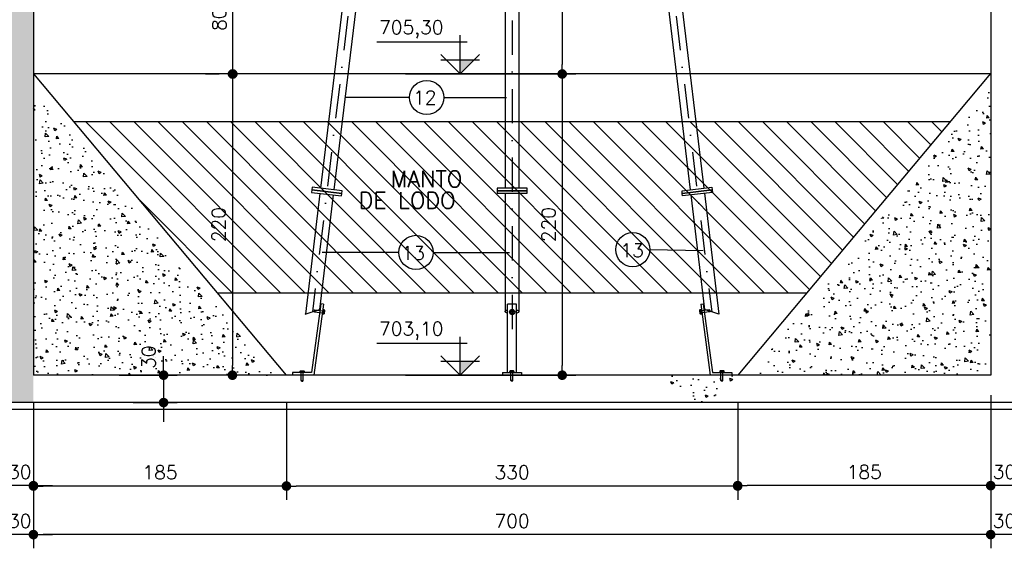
# Model space of a CAD drawing. Extents: x -5456 to -1251, y -1111 to 1859.
# Tile 15 of 24: x -3417 to -2697, y 520 to 906. Entities that reach past the tile are written whole.
import ezdxf

# ---------------------------------------------------------------- set-up
doc = ezdxf.new("R2010")
doc.units = 0
doc.header["$LTSCALE"] = 10
doc.header["$MEASUREMENT"] = 0
doc.linetypes.add('DASHDOT', pattern=[1, 0.5, -0.25, 0, -0.25])
doc.layers.get('0').update_dxf_attribs({"linetype": 'CONTINUOUS'})
doc.layers.get('DEFPOINTS').update_dxf_attribs({"linetype": 'CONTINUOUS'})
for name, color, linetype in [('ELEVAÇÃO', 2, 'CONTINUOUS'), ('HITA', 150, 'CONTINUOUS'), ('PAREDES', 5, 'CONTINUOUS')]:
    doc.layers.add(name, color=color, linetype=linetype)
doc.styles.add('ROMANS', font='romans.shx')
doc.dimstyles.new('DIM1', dxfattribs={"dimtxt": 10, "dimasz": 7, "dimexe": 10, "dimexo": 20, "dimgap": 5, "dimtad": 1, "dimdec": 0, "dimzin": 0, "dimdsep": 46, "dimtxsty": 'ROMANS', "dimblk": 'DOT', "dimblk1": 'DOT', "dimblk2": 'DOT', "dimsah": 1, "dimcen": 0, "dimclrd": 6, "dimclre": 6, "dimclrt": 2, "dimadec": 0, "dimazin": 0, "dimtfac": 1e-07, "dimtdec": 0, "dimtix": 1, "dimtmove": 2, "dimatfit": 3, "dimldrblk": 'DOT', "dimfxl": 0, "dimtolj": 1, "dimtzin": 0, "dimarcsym": 0})
pattern_1 = [(130, (-8049.486, 3786.286), (-21.517805, -1.882564), [2.25, -24.75]), (185, (-8049.486, 3786.286), (4.16254, 22.565764), [1.8, -19.8]), (79.5486, (-8051.28, 3786.13), (-17.35528, 20.683186), [1.912206, -21.03426]), (133.8158, (-8049.486, 3792.286), (-32.01723, -4.96557), [3.375, -37.125]), (83.3644, (-8052.154, 3791.872), (-28.03988, 29.22354), [2.86831, -31.55139]), (188.8158, (-8049.486, 3792.286), (-28.03986, 29.22356), [2.7, -29.7]), (159, (-8052.486, 3790.786), (-17.90721, -12.078567), [2.25, -24.75]), (214, (-8052.486, 3790.786), (-7.29946, 21.7545), [1.8, -19.8]), (108.5486, (-8053.979, 3789.78), (-25.20668, 9.675915), [1.912206, -21.03426]), (142.5, (-8049.486, 3786.286), (-0.364796, 9.986816), [0, -19.56, 0, -20.1, 0, -19.875]), (172.5, (-8049.486, 3786.286), (-7.892086, 11.832351), [0, -11.46, 0, -19.11, 0, -7.575]), (212.5, (-8042.796, 3786.286), (-16.014673, -0.676646), [0, -7.5, 0, -23.4, 0, -31.05]), (222.5, (-8039.796, 3786.286), (-17.495585, 3.00315), [0, -9.75, 0, -15.54, 0, -22.05])]

# ---------------------------------------------------------------- blocks, each defined once
blk = doc.blocks.new('DOT')
at = {"color": 0, "linetype": 'ByBlock'}
blk.add_line((-0.5, 0), (-1, 0), dxfattribs=at)
at = {"color": 0, "linetype": 'ByBlock', "const_width": 0.5}
blk.add_lwpolyline([(-0.25, 0, 1), (0.25, 0, 1)], format="xyb", close=True, dxfattribs=at)
blk = doc.blocks.new('*D23')
at = {"color": 9, "lineweight": -2}
for p, q in [((-3407.41, 599.9), (-3407.41, 520.16)), ((-2707.41, 599.9), (-2707.41, 520.16)), ((-2714.41, 530.16), (-3400.41, 530.16))]:
    blk.add_line(p, q, dxfattribs=at)
at = {"layer": 'DEFPOINTS', "color": 0}
for p in [(-3407.41, 619.9), (-2707.41, 619.9), (-3407.41, 530.16)]:
    blk.add_point(p, dxfattribs=at)
at = {"color": 9, "lineweight": -2, "xscale": 7, "yscale": 7, "zscale": 7, "rotation": 180}
blk.add_blockref('DOT', (-3407.41, 530.16), dxfattribs=at)
at = {"color": 9, "lineweight": -2, "xscale": 7, "yscale": 7, "zscale": 7}
blk.add_blockref('DOT', (-2707.41, 530.16), dxfattribs=at)
at = {"color": 3, "insert": (-3057.41, 540.16), "char_height": 10, "attachment_point": 5, "style": 'ROMANS'}
blk.add_mtext('\\A1;700', dxfattribs=at)
blk = doc.blocks.new('_DOT')
at = {"color": 0, "linetype": 'ByBlock'}
blk.add_line((-0.5, 0), (-1, 0), dxfattribs=at)
at = {"color": 0, "linetype": 'ByBlock', "const_width": 0.5}
blk.add_lwpolyline([(-0.25, 0, 1), (0.25, 0, 1)], format="xyb", close=True, dxfattribs=at)
blk = doc.blocks.new('*D26')
at = {"color": 9, "lineweight": -2}
for p, q in [((-3312.24, 653.6), (-3312.24, 660.6)), ((-3344.81, 646.6), (-3302.24, 646.6)), ((-3312.24, 646.6), (-3312.24, 626.6)), ((-3334.41, 626.6), (-3302.24, 626.6)), ((-3312.24, 619.6), (-3312.24, 612.6))]:
    blk.add_line(p, q, dxfattribs=at)
at = {"layer": 'DEFPOINTS', "color": 0}
for p in [(-3364.81, 646.6), (-3354.41, 626.6), (-3312.24, 626.6)]:
    blk.add_point(p, dxfattribs=at)
at = {"color": 9, "lineweight": -2, "xscale": 7, "yscale": 7, "zscale": 7}
for p, rotation in [((-3312.24, 646.6), 270), ((-3312.24, 626.6), 90)]:
    blk.add_blockref('DOT', p, dxfattribs=dict(at, rotation=rotation))
at = {"color": 3, "insert": (-3323.21, 659.75), "char_height": 10, "attachment_point": 5, "rotation": 90, "style": 'ROMANS'}
blk.add_mtext('\\A1;30', dxfattribs=at)
blk = doc.blocks.new('*D29')
at = {"color": 9, "lineweight": -2}
for p, q in [((-3407.41, 626.6), (-3407.41, 555.62)), ((-3222.41, 626.6), (-3222.41, 555.62)), ((-3229.41, 565.62), (-3400.41, 565.62))]:
    blk.add_line(p, q, dxfattribs=at)
at = {"layer": 'DEFPOINTS', "color": 0}
for p in [(-3407.41, 646.6), (-3222.41, 646.6), (-3407.41, 565.62)]:
    blk.add_point(p, dxfattribs=at)
at = {"color": 9, "lineweight": -2, "xscale": 7, "yscale": 7, "zscale": 7, "rotation": 180}
blk.add_blockref('DOT', (-3407.41, 565.62), dxfattribs=at)
at = {"color": 9, "lineweight": -2, "xscale": 7, "yscale": 7, "zscale": 7}
blk.add_blockref('DOT', (-3222.41, 565.62), dxfattribs=at)
at = {"color": 3, "insert": (-3314.91, 575.62), "char_height": 10, "attachment_point": 5, "style": 'ROMANS'}
blk.add_mtext('\\A1;185', dxfattribs=at)
blk = doc.blocks.new('*D33')
at = {"color": 9, "lineweight": -2}
for p, q in [((-2892.41, 626.6), (-2892.41, 555.92)), ((-2707.43, 632.1), (-2707.43, 555.92)), ((-2714.43, 565.92), (-2885.41, 565.92))]:
    blk.add_line(p, q, dxfattribs=at)
at = {"layer": 'DEFPOINTS', "color": 0}
for p in [(-2707.43, 652.1), (-2892.41, 646.6), (-2892.41, 565.92)]:
    blk.add_point(p, dxfattribs=at)
at = {"color": 9, "lineweight": -2, "xscale": 7, "yscale": 7, "zscale": 7, "rotation": 180}
blk.add_blockref('DOT', (-2892.41, 565.92), dxfattribs=at)
at = {"color": 9, "lineweight": -2, "xscale": 7, "yscale": 7, "zscale": 7}
blk.add_blockref('DOT', (-2707.43, 565.92), dxfattribs=at)
at = {"color": 3, "insert": (-2799.92, 575.92), "char_height": 10, "attachment_point": 5, "style": 'ROMANS'}
blk.add_mtext('\\A1;185', dxfattribs=at)
blk = doc.blocks.new('*D35')
at = {"color": 9, "lineweight": -2}
for p, q in [((-3261.56, 866.6), (-3271.89, 866.6)), ((-3261.89, 859.6), (-3261.89, 653.6)), ((-3260.39, 646.6), (-3271.89, 646.6))]:
    blk.add_line(p, q, dxfattribs=at)
at = {"layer": 'DEFPOINTS', "color": 0}
for p in [(-3241.56, 866.6), (-3261.89, 646.6), (-3240.39, 646.6)]:
    blk.add_point(p, dxfattribs=at)
at = {"color": 9, "lineweight": -2, "xscale": 7, "yscale": 7, "zscale": 7}
for p, rotation in [((-3261.89, 866.6), 90), ((-3261.89, 646.6), 270)]:
    blk.add_blockref('DOT', p, dxfattribs=dict(at, rotation=rotation))
at = {"color": 3, "insert": (-3271.89, 756.6), "char_height": 10, "attachment_point": 5, "rotation": 90, "style": 'ROMANS'}
blk.add_mtext('\\A1;220', dxfattribs=at)
blk = doc.blocks.new('*D34')
at = {"layer": 'DEFPOINTS', "color": 0}
for p in [(-3155.29, 866.6), (-3155.29, 646.6), (-3020.75, 646.6)]:
    blk.add_point(p, dxfattribs=at)
at = {"layer": 'PAREDES', "color": 9, "lineweight": -2}
for p, q in [((-3020.75, 859.6), (-3020.75, 653.6)), ((-3135.29, 646.6), (-3010.75, 646.6))]:
    blk.add_line(p, q, dxfattribs=at)
at = {"layer": 'PAREDES', "color": 9, "lineweight": -2, "xscale": 7, "yscale": 7, "zscale": 7}
for p, rotation in [((-3020.75, 866.6), 90), ((-3020.75, 646.6), 270)]:
    blk.add_blockref('DOT', p, dxfattribs=dict(at, rotation=rotation))
at = {"layer": 'PAREDES', "color": 3, "insert": (-3030.75, 756.6), "char_height": 10, "attachment_point": 5, "rotation": 90, "style": 'ROMANS'}
blk.add_mtext('\\A1;220', dxfattribs=at)
blk = doc.blocks.new('*D32')
at = {"color": 9, "lineweight": -2}
for p, q in [((-3222.41, 626.6), (-3222.41, 555.62)), ((-2892.41, 626.6), (-2892.41, 555.62)), ((-2899.41, 565.62), (-3215.41, 565.62))]:
    blk.add_line(p, q, dxfattribs=at)
at = {"layer": 'DEFPOINTS', "color": 0}
for p in [(-3222.41, 646.6), (-2892.41, 646.6), (-3222.41, 565.62)]:
    blk.add_point(p, dxfattribs=at)
at = {"color": 9, "lineweight": -2, "xscale": 7, "yscale": 7, "zscale": 7, "rotation": 180}
blk.add_blockref('DOT', (-3222.41, 565.62), dxfattribs=at)
at = {"color": 9, "lineweight": -2, "xscale": 7, "yscale": 7, "zscale": 7}
blk.add_blockref('DOT', (-2892.41, 565.62), dxfattribs=at)
at = {"color": 3, "insert": (-3057.41, 575.62), "char_height": 10, "attachment_point": 5, "style": 'ROMANS'}
blk.add_mtext('\\A1;330', dxfattribs=at)
blk = doc.blocks.new('*D30')
at = {"layer": 'DEFPOINTS', "color": 0}
for p in [(-3155.29, 1036.6), (-3155.29, 866.6), (-3020.75, 866.6)]:
    blk.add_point(p, dxfattribs=at)
at = {"layer": 'PAREDES', "color": 9, "lineweight": -2}
for p, q in [((-3020.75, 1029.6), (-3020.75, 873.6)), ((-3135.29, 866.6), (-3010.75, 866.6))]:
    blk.add_line(p, q, dxfattribs=at)
at = {"layer": 'PAREDES', "color": 9, "lineweight": -2, "xscale": 7, "yscale": 7, "zscale": 7}
for p, rotation in [((-3020.75, 1036.6), 90), ((-3020.75, 866.6), 270)]:
    blk.add_blockref('DOT', p, dxfattribs=dict(at, rotation=rotation))
at = {"layer": 'PAREDES', "color": 3, "insert": (-3030.75, 951.6), "char_height": 10, "attachment_point": 5, "rotation": 90, "style": 'ROMANS'}
blk.add_mtext('\\A1;170', dxfattribs=at)
blk = doc.blocks.new('*D31')
at = {"color": 9, "lineweight": -2}
for p, q in [((-3241.89, 946.6), (-3251.56, 946.6)), ((-3261.56, 873.6), (-3261.56, 939.6)), ((-3281.56, 866.6), (-3271.56, 866.6))]:
    blk.add_line(p, q, dxfattribs=at)
at = {"layer": 'DEFPOINTS', "color": 0}
for p in [(-3261.89, 946.6), (-3261.56, 946.6), (-3261.56, 866.6)]:
    blk.add_point(p, dxfattribs=at)
at = {"color": 9, "lineweight": -2, "xscale": 7, "yscale": 7, "zscale": 7}
for p, rotation in [((-3261.56, 946.6), 90), ((-3261.56, 866.6), 270)]:
    blk.add_blockref('DOT', p, dxfattribs=dict(at, rotation=rotation))
at = {"color": 3, "insert": (-3271.56, 906.6), "char_height": 10, "attachment_point": 5, "rotation": 90, "style": 'ROMANS'}
blk.add_mtext('\\A1;80', dxfattribs=at)
blk = doc.blocks.new('*D185')
at = {"color": 9, "lineweight": -2}
for p, q in [((-2707.41, 626.6), (-2707.41, 555.92)), ((-2687.41, 626.6), (-2687.41, 555.92)), ((-2714.41, 565.92), (-2721.41, 565.92)), ((-2687.41, 565.92), (-2707.41, 565.92)), ((-2680.41, 565.92), (-2673.41, 565.92))]:
    blk.add_line(p, q, dxfattribs=at)
at = {"layer": 'DEFPOINTS', "color": 0}
for p in [(-2707.41, 646.6), (-2687.41, 646.6), (-2707.41, 565.92)]:
    blk.add_point(p, dxfattribs=at)
at = {"color": 9, "lineweight": -2, "xscale": 7, "yscale": 7, "zscale": 7}
blk.add_blockref('DOT', (-2707.41, 565.92), dxfattribs=at)
at = {"color": 9, "lineweight": -2, "xscale": 7, "yscale": 7, "zscale": 7, "rotation": 180}
blk.add_blockref('DOT', (-2687.41, 565.92), dxfattribs=at)
at = {"color": 3, "insert": (-2697.41, 575.92), "char_height": 10, "attachment_point": 5, "style": 'ROMANS'}
blk.add_mtext('\\A1;30', dxfattribs=at)
blk = doc.blocks.new('*D186')
at = {"color": 9, "lineweight": -2}
for p, q in [((-2707.41, 626.6), (-2707.41, 520.16)), ((-2687.41, 626.6), (-2687.41, 520.16)), ((-2714.41, 530.16), (-2721.41, 530.16)), ((-2687.41, 530.16), (-2707.41, 530.16)), ((-2680.41, 530.16), (-2673.41, 530.16))]:
    blk.add_line(p, q, dxfattribs=at)
at = {"layer": 'DEFPOINTS', "color": 0}
for p in [(-2707.41, 646.6), (-2687.41, 646.6), (-2707.41, 530.16)]:
    blk.add_point(p, dxfattribs=at)
at = {"color": 9, "lineweight": -2, "xscale": 7, "yscale": 7, "zscale": 7}
blk.add_blockref('DOT', (-2707.41, 530.16), dxfattribs=at)
at = {"color": 9, "lineweight": -2, "xscale": 7, "yscale": 7, "zscale": 7, "rotation": 180}
blk.add_blockref('DOT', (-2687.41, 530.16), dxfattribs=at)
at = {"color": 3, "insert": (-2697.41, 540.16), "char_height": 10, "attachment_point": 5, "style": 'ROMANS'}
blk.add_mtext('\\A1;30', dxfattribs=at)
blk = doc.blocks.new('*D188')
at = {"color": 9, "lineweight": -2}
for p, q in [((-3427.41, 626.6), (-3427.41, 555.92)), ((-3407.41, 626.6), (-3407.41, 555.92)), ((-3434.41, 565.92), (-3441.41, 565.92)), ((-3407.41, 565.92), (-3427.41, 565.92)), ((-3400.41, 565.92), (-3393.41, 565.92))]:
    blk.add_line(p, q, dxfattribs=at)
at = {"layer": 'DEFPOINTS', "color": 0}
for p in [(-3427.41, 646.6), (-3407.41, 646.6), (-3427.41, 565.92)]:
    blk.add_point(p, dxfattribs=at)
at = {"color": 9, "lineweight": -2, "xscale": 7, "yscale": 7, "zscale": 7}
blk.add_blockref('DOT', (-3427.41, 565.92), dxfattribs=at)
at = {"color": 9, "lineweight": -2, "xscale": 7, "yscale": 7, "zscale": 7, "rotation": 180}
blk.add_blockref('DOT', (-3407.41, 565.92), dxfattribs=at)
at = {"color": 3, "insert": (-3417.41, 575.92), "char_height": 10, "attachment_point": 5, "style": 'ROMANS'}
blk.add_mtext('\\A1;30', dxfattribs=at)
blk = doc.blocks.new('*D189')
at = {"color": 9, "lineweight": -2}
for p, q in [((-3427.41, 626.6), (-3427.41, 520.16)), ((-3407.41, 626.6), (-3407.41, 520.16)), ((-3434.41, 530.16), (-3441.41, 530.16)), ((-3407.41, 530.16), (-3427.41, 530.16)), ((-3400.41, 530.16), (-3393.41, 530.16))]:
    blk.add_line(p, q, dxfattribs=at)
at = {"layer": 'DEFPOINTS', "color": 0}
for p in [(-3427.41, 646.6), (-3407.41, 646.6), (-3427.41, 530.16)]:
    blk.add_point(p, dxfattribs=at)
at = {"color": 9, "lineweight": -2, "xscale": 7, "yscale": 7, "zscale": 7}
blk.add_blockref('DOT', (-3427.41, 530.16), dxfattribs=at)
at = {"color": 9, "lineweight": -2, "xscale": 7, "yscale": 7, "zscale": 7, "rotation": 180}
blk.add_blockref('DOT', (-3407.41, 530.16), dxfattribs=at)
at = {"color": 3, "insert": (-3417.41, 540.16), "char_height": 10, "attachment_point": 5, "style": 'ROMANS'}
blk.add_mtext('\\A1;30', dxfattribs=at)

msp = doc.modelspace()

# ---------------------------------------------------------------- hatches: boundary and pattern name
h = msp.add_hatch()
h.set_pattern_fill('AR-CONC', color=9, scale=3, style=0)
h.set_pattern_definition([(130, (-8342.223, -3316.469), (-21.517805, -1.882564), [2.25, -24.75]), (185, (-8342.223, -3316.469), (4.16254, 22.565764), [1.8, -19.8]), (79.5486, (-8344.016, -3316.625), (-17.35528, 20.683186), [1.912206, -21.03426]), (133.8158, (-8342.223, -3310.469), (-32.01723, -4.96557), [3.375, -37.125]), (83.3644, (-8344.89, -3310.882), (-28.03988, 29.22354), [2.86831, -31.55139]), (188.8158, (-8342.223, -3310.47), (-28.03986, 29.22356), [2.7, -29.7]), (159, (-8345.223, -3311.969), (-17.90721, -12.078567), [2.25, -24.75]), (214, (-8345.223, -3311.969), (-7.29946, 21.7545), [1.8, -19.8]), (108.5486, (-8346.716, -3312.975), (-25.20668, 9.675915), [1.912206, -21.03426]), (142.5, (-8342.223, -3316.4686), (-0.364796, 9.986816), [0, -19.56, 0, -20.1, 0, -19.875]), (172.5, (-8342.223, -3316.469), (-7.892086, 11.832351), [0, -11.46, 0, -19.11, 0, -7.575]), (212.5, (-8335.533, -3316.469), (-16.014673, -0.676646), [0, -7.5, 0, -23.4, 0, -31.05]), (222.5, (-8332.533, -3316.469), (-17.495585, 3.00315), [0, -9.75, 0, -15.54, 0, -22.05])])
h.paths.add_polyline_path([(-4867.41, 1346.6), (-4847.41, 1346.6), (-4847.41, 1286.6), (-4867.41, 1286.6)], flags=16)
h.paths.add_polyline_path([(-4867.41, 1266.6), (-4867.41, 1286.6), (-4847.41, 1286.6), (-4847.41, 1256.6), (-4827.41, 1256.6), (-4827.41, 1276.6), (-4817.41, 1286.6), (-4817.41, 1246.6), (-4847.41, 1246.6), (-4847.41, 1201.92), (-4847.41, 1036.6), (-4867.41, 1036.6)], flags=17)
h.paths.add_polyline_path([(-4867.41, 1036.6), (-4847.86, 1036.6), (-4847.86, 1036.6), (-4847.86, 1036.6), (-4847.41, 1036.6), (-4847.41, 1007.79), (-4851.01, 1007.79), (-4851.01, 1006.43), (-4847.41, 1006.43), (-4847.41, 1002.77), (-4847.41, 946.65), (-4850.94, 946.64), (-4850.94, 945.28), (-4847.41, 945.29), (-4847.41, 943.18), (-4847.41, 866.6), (-4867.41, 866.6)], flags=17)
h.paths.add_polyline_path([(-4867.41, 866.6), (-4847.41, 866.6), (-4847.41, 831.6), (-4867.41, 831.6)], flags=17)
h.paths.add_polyline_path([(-4867.41, 831.6), (-4847.41, 831.6), (-4847.41, 706.6), (-4867.41, 706.6)], flags=17)
h.paths.add_polyline_path([(-4867.41, 706.6), (-4847.41, 706.6), (-4847.41, 646.6), (-4651.65, 646.6), (-4651.65, 642.32), (-4650.15, 642.32), (-4650.15, 646.6), (-4498.32, 646.6), (-4498.32, 642.32), (-4496.82, 642.32), (-4496.82, 646.6), (-4344.67, 646.6), (-4344.67, 642.32), (-4343.17, 642.32), (-4343.17, 646.6), (-4147.41, 646.6), (-4147.41, 945.55), (-4143.91, 945.56), (-4143.92, 946.91), (-4147.41, 946.9), (-4147.41, 1006.43), (-4144.08, 1006.43), (-4144.08, 1007.79), (-4147.41, 1007.79), (-4147.41, 1246.6), (-4177.41, 1246.6), (-4177.41, 1286.6), (-4167.41, 1276.6), (-4167.41, 1256.6), (-4147.41, 1256.6), (-4147.41, 1346.6), (-4376.74, 1346.6), (-4367.41, 1365.74), (-4367.41, 1356.6), (-3907.41, 1356.6), (-3907.41, 1401.6), (-3907.41, 1411.6), (-3897.41, 1411.6), (-3897.41, 1407.6), (-3892.41, 1407.6), (-3892.41, 1356.6), (-3862.41, 1356.6), (-3862.41, 1376.6), (-3852.41, 1366.6), (-3852.41, 1356.6), (-3848.69, 1356.6), (-3849.89, 1346.6), (-3862.41, 1346.6), (-3862.41, 1295.04), (-3872.33, 1295.04), (-3872.33, 1292.04), (-3862.41, 1292.04), (-3862.41, 1286.6), (-3877.41, 1286.6), (-3877.41, 1346.6), (-4127.41, 1346.6), (-4127.41, 1256.6), (-4107.41, 1256.6), (-4107.41, 1276.6), (-4097.41, 1286.6), (-4097.41, 1246.6), (-4127.41, 1246.6), (-4127.41, 1007.79), (-4131.01, 1007.79), (-4131.01, 1006.43), (-4127.41, 1006.43), (-4127.41, 950.25), (-4127.51, 950.18), (-4127.51, 946.65), (-4130.94, 946.64), (-4130.94, 945.28), (-4127.5, 945.29), (-4127.5, 943.18), (-4127.41, 943.18), (-4127.41, 646.6), (-3931.65, 646.6), (-3931.65, 642.32), (-3930.15, 642.32), (-3930.15, 646.6), (-3778.32, 646.6), (-3778.32, 642.32), (-3776.82, 642.32), (-3776.82, 646.6), (-3665.4, 646.6, 0.132437), (-3657.33, 634.35), (-3660.49, 626.6), (-4867.41, 626.6)])
h.paths.add_polyline_path([(-3611.88, 646.6), (-3427.41, 646.6), (-3427.41, 936.77), (-3407.41, 919.48), (-3407.41, 626.6), (-3660.49, 626.6), (-3657.33, 634.35, 0.538906)])
h.paths.add_polyline_path([(-3427.41, 992.76, 0.208186), (-3407.41, 1019.93), (-3407.41, 919.48), (-3427.41, 936.77), (-3427.41, 945.55), (-3423.97, 945.56), (-3423.98, 946.91), (-3427.41, 946.9)])
h.paths.add_polyline_path([(-3427.41, 1065.88, -0.208186), (-3407.41, 1038.71), (-3407.41, 1019.93, -0.208186), (-3427.41, 992.76), (-3427.41, 1006.43), (-3424.27, 1006.43), (-3424.27, 1007.79), (-3427.41, 1007.79)])
h.paths.add_polyline_path([(-3407.41, 1083.57), (-3407.41, 1038.71, 0.137731), (-3418.33, 1058.79)])
h.paths.add_polyline_path([(-3427.41, 1246.6), (-3457.41, 1246.6), (-3457.41, 1286.6), (-3447.41, 1276.6), (-3447.41, 1256.6), (-3427.41, 1256.6), (-3427.41, 1346.6), (-3520.23, 1346.6), (-3518.08, 1356.6), (-3407.41, 1356.6), (-3407.41, 1083.57), (-3418.33, 1058.79, 0.06849), (-3427.41, 1065.88)])
h.paths.add_polyline_path([(-3647.41, 1367.17), (-3647.41, 1356.6), (-3518.08, 1356.6), (-3520.23, 1346.6), (-3657.15, 1346.6)])
h.paths.add_polyline_path([(-3662.41, 1407.6), (-3657.41, 1407.6), (-3657.41, 1411.6), (-3647.41, 1411.6), (-3647.41, 1401.6), (-3647.41, 1367.17), (-3657.15, 1346.6), (-3677.41, 1346.6), (-3677.41, 1320.46, 0.135637), (-3692.41, 1321.04), (-3692.41, 1346.6), (-3704.94, 1346.6), (-3706.14, 1356.6), (-3702.41, 1356.6), (-3702.41, 1366.6), (-3692.41, 1376.6), (-3692.41, 1356.6), (-3662.41, 1356.6)])
h.paths.add_polyline_path([(-3692.41, 1321.04, -0.135637), (-3677.41, 1320.46), (-3677.41, 1286.6), (-3692.41, 1286.6), (-3692.41, 1292.04), (-3682.49, 1292.04), (-3682.49, 1295.04), (-3692.41, 1295.04)], flags=17)
h.paths.add_polyline_path([(-3732.41, 1407.6), (-3722.41, 1407.6), (-3722.41, 1356.6), (-3732.41, 1356.6)], flags=16)
h.paths.add_polyline_path([(-3732.41, 1356.6), (-3722.41, 1356.6), (-3716.21, 1356.6), (-3715.01, 1346.6), (-3732.41, 1346.6)], flags=16)
h.paths.add_polyline_path([(-3832.41, 1407.6), (-3822.41, 1407.6), (-3822.41, 1356.6), (-3832.41, 1356.6)], flags=16)
h.paths.add_polyline_path([(-3838.61, 1356.6), (-3832.41, 1356.6), (-3822.41, 1356.6), (-3822.41, 1346.6), (-3839.82, 1346.6)], flags=16)
h.paths.add_polyline_path([(-4382.41, 1407.6), (-4377.41, 1407.6), (-4377.41, 1411.6), (-4367.41, 1411.6), (-4367.41, 1401.6), (-4367.41, 1365.74), (-4376.74, 1346.6), (-4397.41, 1346.6), (-4397.41, 1320.46, 0.135637), (-4412.41, 1321.04), (-4412.41, 1346.6), (-4424.94, 1346.6), (-4426.14, 1356.6), (-4422.41, 1356.6), (-4422.41, 1366.6), (-4412.41, 1376.6), (-4412.41, 1356.6), (-4382.41, 1356.6)], flags=17)
h.paths.add_polyline_path([(-4412.41, 1321.04, -0.135637), (-4397.41, 1320.46), (-4397.41, 1286.6), (-4412.41, 1286.6), (-4412.41, 1292.04), (-4402.49, 1292.04), (-4402.49, 1295.04), (-4412.41, 1295.04)], flags=17)
h.paths.add_polyline_path([(-4452.41, 1407.6), (-4442.41, 1407.6), (-4442.41, 1356.6), (-4452.41, 1356.6)], flags=17)
h.paths.add_polyline_path([(-4452.41, 1356.6), (-4442.41, 1356.6), (-4436.21, 1356.6), (-4435.01, 1346.6), (-4452.41, 1346.6)], flags=17)
h.paths.add_polyline_path([(-4552.41, 1407.6), (-4542.41, 1407.6), (-4542.41, 1356.6), (-4552.41, 1356.6)], flags=17)
h.paths.add_polyline_path([(-4597.41, 1346.6), (-4847.41, 1346.6), (-4867.41, 1346.6), (-4867.41, 1356.6), (-4627.41, 1356.6), (-4627.41, 1401.6), (-4627.41, 1411.6), (-4617.41, 1411.6), (-4617.41, 1407.6), (-4612.41, 1407.6), (-4612.41, 1356.6), (-4582.41, 1356.6), (-4582.41, 1376.6), (-4572.41, 1366.6), (-4572.41, 1356.6), (-4568.69, 1356.6), (-4569.89, 1346.6), (-4582.41, 1346.6), (-4582.41, 1295.04), (-4592.33, 1295.04), (-4592.33, 1292.04), (-4582.41, 1292.04), (-4582.41, 1286.6), (-4597.41, 1286.6)], flags=17)
h.paths.add_polyline_path([(-4558.61, 1356.6), (-4552.41, 1356.6), (-4542.41, 1356.6), (-4542.41, 1346.6), (-4559.82, 1346.6)], flags=17)
h.paths.add_polyline_path([(-4014.74, 1341.72), (-4014.74, 1361.48), (-4029.74, 1361.48), (-4029.74, 1341.72)], flags=25)
at = {"linetype": 'Continuous'}
h = msp.add_hatch(dxfattribs=at)
h.set_pattern_fill('AR-CONC', color=9, scale=3, style=0)
h.set_pattern_definition(pattern_1)
h.paths.add_polyline_path([(-3407.41, 856.6), (-3232.41, 647.99), (-3232.41, 646.6), (-3407.41, 646.6)])
h.paths.add_polyline_path([(-3315.1, 699.27), (-3325.67, 676.62), (-3312.07, 670.28), (-3301.5, 692.93)], flags=24)
h = msp.add_hatch(dxfattribs=at)
h.set_pattern_fill('AR-CONC', color=9, scale=3, style=0)
h.set_pattern_definition(pattern_1)
h.paths.add_polyline_path([(-2707.41, 856.6), (-2707.41, 646.6), (-2883.58, 646.6)])
h = msp.add_hatch()
h.set_pattern_fill('ANSI31', color=9, scale=100, style=0)
h.set_pattern_definition([(135, (-9966.4, 4476.695), (8.838835, 8.838835), [])])
h.paths.add_polyline_path([(-2737.22, 831.6), (-2842.08, 706.6), (-3272.75, 706.6), (-3377.61, 831.6)])
h = msp.add_hatch()
h.set_pattern_fill('AR-CONC', color=9, scale=3, style=0)
h.set_pattern_definition([(130, (-6773.341, 422.594), (-21.517805, -1.882564), [2.25, -24.75]), (185, (-6773.34, 422.594), (4.16254, 22.56576), [1.8, -19.8]), (79.5486, (-6775.134, 422.437), (-17.35528, 20.68319), [1.9122, -21.03426]), (133.8158, (-6773.34, 428.594), (-32.01723, -4.96557), [3.375, -37.125]), (83.3644, (-6776.01, 428.18), (-28.03988, 29.22354), [2.8683, -31.5514]), (188.8158, (-6773.34, 428.594), (-28.03986, 29.22356), [2.7, -29.7]), (159, (-6776.341, 427.094), (-17.90721, -12.07857), [2.25, -24.75]), (214, (-6776.34, 427.094), (-7.29946, 21.7545), [1.8, -19.8]), (108.5486, (-6777.833, 426.087), (-25.20668, 9.67591), [1.9122, -21.03426]), (142.5, (-6773.341, 422.594), (-0.364796, 9.986816), [0, -19.56, 0, -20.1, 0, -19.875]), (172.5, (-6773.341, 422.594), (-7.892086, 11.83235), [0, -11.46, 0, -19.11, 0, -7.575]), (212.5, (-6766.651, 422.594), (-16.014673, -0.676646), [0, -7.5, 0, -23.4, 0, -31.05]), (222.5, (-6763.651, 422.594), (-17.495585, 3.00315), [0, -9.75, 0, -15.54, 0, -22.05])])
h.paths.add_polyline_path([(-2945.4, 646.6), (-2904.67, 646.6), (-2904.67, 642.6), (-2904.4, 642.32), (-2903.45, 642.32), (-2903.17, 642.6), (-2903.17, 646.6), (-2891.88, 646.6, -0.72294)])
at = {"layer": 'ELEVAÇÃO'}
for points in [[(-3095.28, 876.94), (-3085.14, 876.94), (-3095.28, 866.8)], [(-3095.34, 656.75), (-3085.19, 656.75), (-3095.34, 646.6)]]:
    msp.add_hatch(color=256, dxfattribs=at).paths.add_polyline_path(points)

# ---------------------------------------------------------------- linework, layer by layer
at = {"color": 9, "linetype": 'DASHDOT', "ltscale": 5}
for p, q in [((-3123.65, 1356.59), (-3203.42, 692.87)), ((-3057.41, 1356.6), (-3057.41, 675.37)), ((-2991.17, 1356.58), (-2911.43, 692.88))]:
    msp.add_line(p, q, dxfattribs=at)
at = {"color": 3}
for p, q in [((-3128.69, 1356.57), (-3197.47, 783.2)), ((-3118.61, 1356.6), (-3187.67, 782.02)), ((-3062.41, 1356.6), (-3062.41, 783.26)), ((-3052.41, 1356.6), (-3052.39, 783.26)), ((-2996.21, 1356.6), (-2927.16, 782.02)), ((-2986.14, 1356.57), (-2917.23, 783.21)), ((-2737.22, 831.6), (-3377.61, 831.6)), ((-3197.92, 779.42), (-3208.51, 691.2)), ((-3188.12, 778.25), (-3198.18, 694.6)), ((-3062.41, 779.46), (-3062.4, 693.31)), ((-3052.39, 779.46), (-3052.38, 693.03)), ((-2926.7, 778.25), (-2916.65, 694.6)), ((-2916.77, 779.44), (-2906.16, 691.15)), ((-2842.08, 706.6), (-3272.75, 706.6)), ((-3208.68, 691.14), (-3198.18, 694.6)), ((-2906.14, 691.14), (-2916.65, 694.6))]:
    msp.add_line(p, q, dxfattribs=at)
at = {"color": 5, "linetype": 'Continuous'}
for p, q in [((-3407.41, 1246.6), (-3407.41, 646.6)), ((-2707.41, 1246.6), (-2707.41, 646.6))]:
    msp.add_line(p, q, dxfattribs=at)
at = {"color": 7}
for p, q in [((-2707.41, 866.6), (-3407.41, 866.6)), ((-3197.22, 698.71), (-3204.01, 648.48)), ((-3195.36, 698.49), (-3202.35, 646.6)), ((-3195.36, 698.49), (-3197.22, 698.71)), ((-3054.05, 698.49), (-3060.78, 698.49)), ((-3060.78, 648.48), (-3060.78, 698.49)), ((-3054.05, 648.48), (-3054.05, 698.49)), ((-2919.47, 698.49), (-2917.61, 698.71)), ((-2919.47, 698.49), (-2912.47, 646.6)), ((-2917.61, 698.71), (-2910.81, 648.48)), ((-3202.09, 694.17), (-3202.2, 693.23)), ((-3202.2, 693.23), (-3201.96, 692.92)), ((-3202.09, 694.17), (-3201.78, 694.41)), ((-3201.78, 694.41), (-3201.96, 692.92)), ((-3201.96, 692.92), (-3195.74, 692.16)), ((-3201.78, 694.41), (-3195.56, 693.65)), ((-3195.42, 694.8), (-3195.88, 691.02)), ((-3195.06, 691.32), (-3195.84, 691.42)), ((-3195.74, 692.16), (-3194.97, 692.07)), ((-3195.56, 693.65), (-3194.79, 693.56)), ((-3195.47, 694.4), (-3194.7, 694.3)), ((-3194.7, 694.3), (-3195.06, 691.32)), ((-3195.06, 691.32), (-3194.8, 691.53)), ((-3194.49, 694.03), (-3194.8, 691.53)), ((-3194.8, 691.53), (-3194.8, 691.53)), ((-3194.7, 694.3), (-3194.49, 694.03)), ((-2920.13, 694.3), (-2920.34, 694.03)), ((-2920.34, 694.03), (-2920.03, 691.53)), ((-2919.36, 694.4), (-2920.13, 694.3)), ((-2920.13, 694.3), (-2919.76, 691.32)), ((-2919.26, 693.65), (-2920.04, 693.56)), ((-2919.76, 691.32), (-2920.03, 691.53)), ((-2920.03, 691.53), (-2920.03, 691.53)), ((-2919.08, 692.16), (-2919.85, 692.07)), ((-2919.76, 691.32), (-2918.99, 691.42)), ((-2919.4, 694.8), (-2918.94, 691.02)), ((-2913.05, 694.41), (-2919.26, 693.65)), ((-2912.87, 692.92), (-2919.08, 692.16)), ((-2912.74, 694.17), (-2913.05, 694.41)), ((-2913.05, 694.41), (-2912.87, 692.92)), ((-2912.62, 693.23), (-2912.87, 692.92)), ((-2912.74, 694.17), (-2912.62, 693.23)), ((-3218.03, 648.48), (-3218.03, 646.61)), ((-3204.01, 648.48), (-3218.03, 648.48)), ((-3212.81, 648.86), (-3212.81, 648.48)), ((-3212.81, 648.86), (-3209, 648.86)), ((-3212.4, 649.64), (-3212.16, 649.88)), ((-3212.4, 649.64), (-3209.4, 649.64)), ((-3212.4, 648.86), (-3212.4, 649.64)), ((-3212.16, 649.88), (-3209.64, 649.88)), ((-3211.65, 648.86), (-3211.65, 649.64)), ((-3211.65, 642.6), (-3211.65, 648.86)), ((-3210.15, 648.86), (-3210.15, 649.64)), ((-3210.15, 642.6), (-3210.15, 648.86)), ((-3209.64, 649.88), (-3209.64, 649.88)), ((-3209.4, 649.64), (-3209.64, 649.88)), ((-3209.4, 649.64), (-3209.4, 648.86)), ((-3209, 648.86), (-3209, 648.48)), ((-3064.46, 648.48), (-3050.44, 648.48)), ((-3064.39, 648.48), (-3064.39, 646.61)), ((-3055.66, 648.86), (-3059.47, 648.86)), ((-3059.47, 648.86), (-3059.47, 648.48)), ((-3059.07, 649.64), (-3058.83, 649.88)), ((-3056.07, 649.64), (-3059.07, 649.64)), ((-3059.07, 649.64), (-3059.07, 648.86)), ((-3056.31, 649.88), (-3058.83, 649.88)), ((-3058.83, 649.88), (-3058.83, 649.88)), ((-3058.32, 648.86), (-3058.32, 649.64)), ((-3058.32, 642.6), (-3058.32, 648.86)), ((-3056.82, 648.86), (-3056.82, 649.64)), ((-3056.82, 642.6), (-3056.82, 648.86)), ((-3056.07, 649.64), (-3056.31, 649.88)), ((-3056.07, 648.86), (-3056.07, 649.64)), ((-3055.66, 648.86), (-3055.66, 648.48)), ((-3050.44, 648.48), (-3050.44, 646.61)), ((-2910.81, 648.48), (-2896.79, 648.48)), ((-2902.02, 648.86), (-2905.83, 648.86)), ((-2905.83, 648.86), (-2905.83, 648.48)), ((-2905.42, 649.64), (-2905.18, 649.88)), ((-2905.42, 649.64), (-2905.42, 648.86)), ((-2902.42, 649.64), (-2905.42, 649.64)), ((-2905.18, 649.88), (-2905.18, 649.88)), ((-2902.66, 649.88), (-2905.18, 649.88)), ((-2904.67, 648.86), (-2904.67, 649.64)), ((-2904.67, 642.6), (-2904.67, 648.86)), ((-2903.17, 648.86), (-2903.17, 649.64)), ((-2903.17, 642.6), (-2903.17, 648.86)), ((-2902.42, 649.64), (-2902.66, 649.88)), ((-2902.42, 648.86), (-2902.42, 649.64)), ((-2902.02, 648.86), (-2902.02, 648.48)), ((-2896.79, 648.48), (-2896.79, 646.61)), ((-3211.38, 642.32), (-3211.65, 642.6)), ((-3211.65, 642.6), (-3210.15, 642.6)), ((-3211.38, 642.32), (-3210.43, 642.32)), ((-3210.43, 642.32), (-3210.15, 642.6)), ((-3056.82, 642.6), (-3058.32, 642.6)), ((-3058.04, 642.32), (-3058.32, 642.6)), ((-3057.09, 642.32), (-3058.04, 642.32)), ((-3057.09, 642.32), (-3056.82, 642.6)), ((-2903.17, 642.6), (-2904.67, 642.6)), ((-2904.4, 642.32), (-2904.67, 642.6)), ((-2903.45, 642.32), (-2904.4, 642.32)), ((-2903.45, 642.32), (-2903.17, 642.6)), ((-1947.41, 621.6), (-4867.41, 621.6))]:
    msp.add_line(p, q, dxfattribs=at)
at = {"color": 4}
for p, q in [((-3222.41, 646.6), (-3407.04, 866.69)), ((-2707.51, 867.02), (-2892.41, 646.6))]:
    msp.add_line(p, q, dxfattribs=at)
at = {"color": 9}
for p, q in [((-3132.33, 849.43), (-3179.57, 849.43)), ((-3107.33, 849.43), (-3061.56, 849.43)), ((-3140.2, 736.26), (-3196.19, 736.26)), ((-3115.2, 736.26), (-3059.32, 736.26)), ((-2956.65, 738.3), (-2917.6, 737.64))]:
    msp.add_line(p, q, dxfattribs=at)
at = {"color": 5}
for p, q in [((-2707.41, 646.6), (-3407.41, 646.6)), ((-1947.41, 626.6), (-4887.41, 626.6))]:
    msp.add_line(p, q, dxfattribs=at)
at = {"color": 3}
for points in [[(-3203.99, 780.15), (-3182.15, 777.53), (-3181.92, 779.41), (-3203.76, 782.04)], [(-3203.76, 782.04), (-3181.92, 779.41), (-3181.69, 781.3), (-3203.54, 783.93)], [(-3068.41, 781.36), (-3046.41, 781.36), (-3046.41, 783.26), (-3068.41, 783.26)], [(-3068.41, 779.46), (-3046.41, 779.46), (-3046.41, 781.36), (-3068.41, 781.36)], [(-2911.06, 782.04), (-2932.91, 779.41), (-2933.13, 781.3), (-2911.29, 783.93)], [(-2910.84, 780.15), (-2932.68, 777.53), (-2932.91, 779.41), (-2911.06, 782.04)]]:
    msp.add_lwpolyline(points, close=True, dxfattribs=at)
at = {"color": 9}
for centre in [(-3119.83, 849.43), (-2969.15, 738.3), (-3127.7, 736.26)]:
    msp.add_circle(centre, 12.5, dxfattribs=at)
at = {"color": 7}
for radius in [1.9, 1.5, 0.75]:
    msp.add_circle((-3057.41, 692.78), radius, dxfattribs=at)
at = {"color": 7, "extrusion": (0, 0, -1)}
for start_param, end_param in [(2.301706, 3.981479), (5.443299, 7.123072)]:
    msp.add_ellipse((-3057.41, 693.11), major_axis=(5.04, 0), ratio=0.294712, start_param=start_param, end_param=end_param, dxfattribs=at)
at = {"layer": 'ELEVAÇÃO', "color": 3, "linetype": 'Continuous'}
for p, q in [((-3095.28, 866.8), (-3095.28, 894.92)), ((-3090.28, 889.92), (-3156.33, 889.92)), ((-3095.28, 866.8), (-3109.42, 880.94)), ((-3095.28, 866.8), (-3081.14, 880.94)), ((-3109.42, 876.94), (-3081.14, 876.94)), ((-3090.34, 669.72), (-3156.38, 669.72)), ((-3095.34, 646.6), (-3095.34, 674.72)), ((-3095.34, 646.6), (-3109.48, 660.75)), ((-3109.48, 656.75), (-3081.19, 656.75)), ((-3095.34, 646.6), (-3081.19, 660.75))]:
    msp.add_line(p, q, dxfattribs=at)
at = {"layer": 'HITA', "color": 5, "linetype": 'Continuous'}
msp.add_line((-3407.41, 1199.43), (-3407.41, 666.6), dxfattribs=at)

# ---------------------------------------------------------------- texts
at = {"color": 3, "style": 'ROMANS'}
for s, height, p in [('705,30', 10, (-3154.67, 895.72)), ('MANTO', 12, (-3146.24, 783.89)), ('DE LODO', 12, (-3169.67, 768.26)), ('703,10', 10, (-3154.73, 675.52))]:
    msp.add_text(s, height=height, dxfattribs=at).set_placement(p)
at = {"color": 2, "style": 'ROMANS'}
for s, p in [('12', (-3129.79, 844.39)), ('13', (-2978.22, 732.77)), ('13', (-3138.23, 730.77))]:
    msp.add_text(s, height=10, dxfattribs=at).set_placement(p)

# ---------------------------------------------------------------- dimensions: what is measured, and where the dimension line sits
at = {"color": 2}
for base, p1, p2, angle, picture, middle in [((-3261.56, 946.6), (-3261.56, 866.6), (-3261.89, 946.6), 90, '*D31', (-3271.56, 906.6)), ((-3261.89, 646.6), (-3241.56, 866.6), (-3240.39, 646.6), 90, '*D35', (-3271.89, 756.6)), ((-2892.41, 565.92), (-2707.43, 652.1), (-2892.41, 646.6), 180, '*D33', (-2799.92, 575.92)), ((-3407.41, 565.62), (-3222.41, 646.6), (-3407.41, 646.6), 180, '*D29', (-3314.91, 575.62)), ((-3222.41, 565.62), (-2892.41, 646.6), (-3222.41, 646.6), 180, '*D32', (-3057.41, 575.62)), ((-3407.41, 530.16), (-2707.41, 619.9), (-3407.41, 619.9), 180, '*D23', (-3057.41, 540.16))]:
    dim = msp.add_linear_dim(base=base, p1=p1, p2=p2, angle=angle, dimstyle='DIM1', override={"dimclrd": 9, "dimclre": 9, "dimclrt": 3}, dxfattribs=at)
    dim.commit()
    dim.dimension.update_dxf_attribs({"geometry": picture, "text_midpoint": middle})
dim = msp.add_linear_dim(base=(-3312.24, 626.6), p1=(-3364.81, 646.6), p2=(-3354.41, 626.6), angle=90, text='30', dimstyle='DIM1', override={"dimclrd": 9, "dimclre": 9, "dimclrt": 3}, dxfattribs=at)
dim.commit()
dim.dimension.update_dxf_attribs({"geometry": '*D26', "text_midpoint": (-3323.21, 659.75), "dimtype": 160})
for base, p1, p2, picture, middle in [((-3427.41, 565.92), (-3407.41, 646.6), (-3427.41, 646.6), '*D188', (-3417.41, 575.92)), ((-3427.41, 530.16), (-3407.41, 646.6), (-3427.41, 646.6), '*D189', (-3417.41, 540.16)), ((-2707.41, 565.92), (-2687.41, 646.6), (-2707.41, 646.6), '*D185', (-2697.41, 575.92)), ((-2707.41, 530.16), (-2687.41, 646.6), (-2707.41, 646.6), '*D186', (-2697.41, 540.16))]:
    dim = msp.add_linear_dim(base=base, p1=p1, p2=p2, text='30', dimstyle='DIM1', override={"dimclrd": 9, "dimclre": 9, "dimclrt": 3}, dxfattribs=at)
    dim.commit()
    dim.dimension.update_dxf_attribs({"geometry": picture, "text_midpoint": middle})
at = {"layer": 'PAREDES'}
for base, p1, p2, picture, middle in [((-3020.75, 866.6), (-3155.29, 1036.6), (-3155.29, 866.6), '*D30', (-3030.75, 951.6)), ((-3020.75, 646.6), (-3155.29, 866.6), (-3155.29, 646.6), '*D34', (-3030.75, 756.6))]:
    dim = msp.add_linear_dim(base=base, p1=p1, p2=p2, angle=90, dimstyle='DIM1', override={"dimse1": 1, "dimclrd": 9, "dimclre": 9, "dimclrt": 3}, dxfattribs=at)
    dim.commit()
    dim.dimension.update_dxf_attribs({"geometry": picture, "text_midpoint": middle})

doc.saveas('drawing.dxf')
